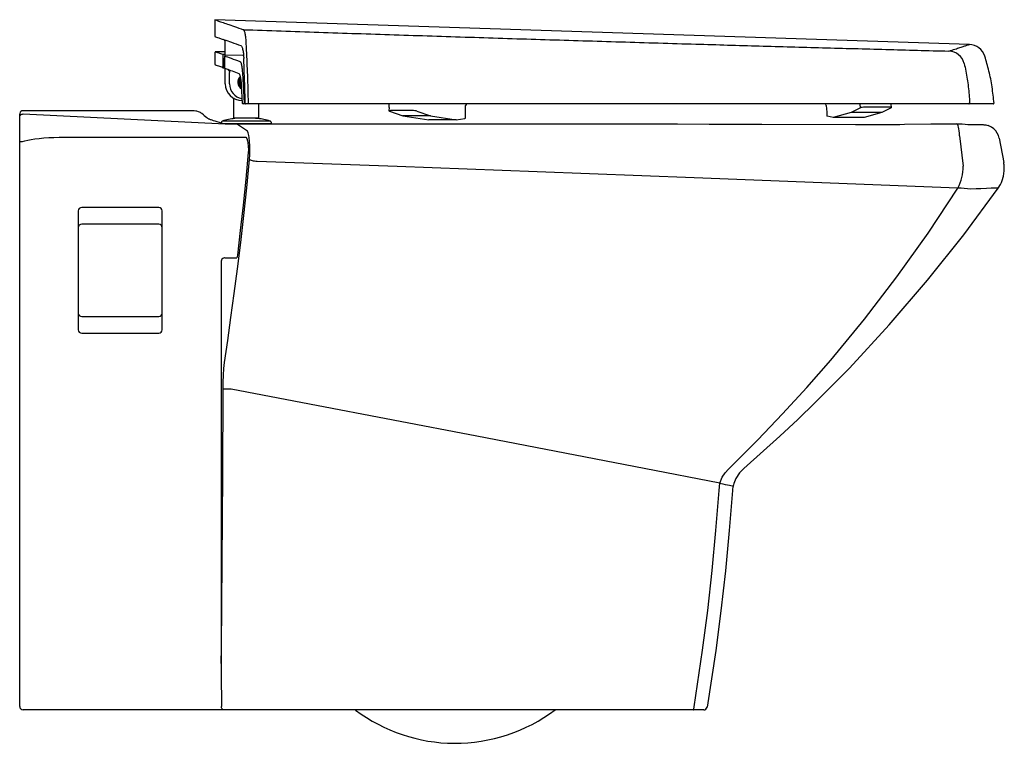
# Model space of a CAD drawing. Header units: millimetres. Extents: x 319.224 to 319.812, y 500.204 to 500.636.
import ezdxf

# ---------------------------------------------------------------- set-up
doc = ezdxf.new("R2010")
doc.units = ezdxf.units.MM
doc.layers.add('INDUSA', color=3, linetype='Continuous')
doc.layers.add('SANINDUSA', color=3, linetype='Continuous')

msp = doc.modelspace()

# ---------------------------------------------------------------- linework, layer by layer
at = {"layer": 'INDUSA'}
for p, q in [((319.22447, 500.57782), (319.22447, 500.57965)), ((319.32745, 500.58165), (319.22643, 500.58165)), ((319.22656, 500.57969), (319.34714, 500.57379)), ((319.34397, 500.57462), (319.34714, 500.57379)), ((319.75268, 500.57349), (319.76839, 500.5737)), ((319.77161, 500.57374), (319.77801, 500.57379)), ((319.79862, 500.57334), (319.79882, 500.57332)), ((319.78552, 500.56668), (319.7876, 500.54849)), ((319.25132, 500.56579), (319.35918, 500.56579))]:
    msp.add_line(p, q, dxfattribs=at)
at = {"layer": 'INDUSA', "linetype": 'Continuous'}
for p, q in [((319.22447, 500.57769), (319.22447, 500.57782)), ((319.22447, 500.57567), (319.22447, 500.57769)), ((319.22447, 500.56324), (319.22447, 500.57567)), ((319.34714, 500.57379), (319.35351, 500.57379)), ((319.35351, 500.57379), (319.36372, 500.57379)), ((319.36372, 500.57379), (319.57079, 500.57379)), ((319.57079, 500.57379), (319.57737, 500.57378)), ((319.5814, 500.57378), (319.61715, 500.5737)), ((319.6172, 500.57369), (319.63604, 500.57366)), ((319.76839, 500.5737), (319.77161, 500.57374)), ((319.77801, 500.57379), (319.78392, 500.57379)), ((319.78392, 500.57379), (319.78513, 500.57379)), ((319.36136, 500.56572), (319.3612, 500.56679)), ((319.22447, 500.56179), (319.22447, 500.56324)), ((319.22447, 500.56324), (319.22618, 500.56324)), ((319.22447, 500.22579), (319.22447, 500.56179)), ((319.80919, 500.56516), (319.81191, 500.55063)), ((319.25947, 500.52179), (319.25947, 500.51579)), ((319.30747, 500.52379), (319.26147, 500.52379)), ((319.30947, 500.51579), (319.30947, 500.52179)), ((319.25947, 500.51579), (319.25947, 500.45679)), ((319.30747, 500.51379), (319.26147, 500.51379)), ((319.30947, 500.45679), (319.30947, 500.51579)), ((319.34482, 500.49179), (319.34482, 500.25151)), ((319.34689, 500.49379), (319.35411, 500.49379)), ((319.25947, 500.45679), (319.25947, 500.45079)), ((319.26147, 500.45879), (319.30747, 500.45879)), ((319.30947, 500.45079), (319.30947, 500.45679)), ((319.26147, 500.44879), (319.30747, 500.44879)), ((319.64762, 500.36757), (319.64991, 500.37004)), ((319.64192, 500.3549), (319.6425, 500.3591)), ((319.65006, 500.35574), (319.64993, 500.35485)), ((319.34209, 500.22379), (319.22647, 500.22379)), ((319.3467, 500.22379), (319.34209, 500.22379)), ((319.34898, 500.22379), (319.3467, 500.22379)), ((319.62657, 500.22379), (319.34898, 500.22379)), ((319.63278, 500.22379), (319.62657, 500.22379))]:
    msp.add_line(p, q, dxfattribs=at)
at = {"layer": 'INDUSA', "linetype": 'Continuous', "flags": 128}
for points in [[(319.22643, 500.58165), (319.22577, 500.58152), (319.22519, 500.58119), (319.22475, 500.58068), (319.22451, 500.58005), (319.22447, 500.57965)], [(319.22447, 500.57769), (319.22451, 500.57809), (319.22463, 500.57848), (319.22483, 500.57883), (319.22509, 500.57914), (319.22541, 500.57938), (319.22577, 500.57956), (319.22616, 500.57966), (319.22656, 500.57969)], [(319.33457, 500.57885), (319.33416, 500.57922), (319.33328, 500.5799), (319.3328, 500.58021), (319.3323, 500.58049), (319.33179, 500.58074), (319.33128, 500.58096), (319.33022, 500.58131), (319.32967, 500.58144), (319.32854, 500.58161), (319.328, 500.58164), (319.32745, 500.58165)], [(319.33457, 500.57885), (319.33615, 500.5775), (319.33656, 500.57719), (319.33693, 500.57695)], [(319.33693, 500.57695), (319.33722, 500.57683), (319.33756, 500.57669), (319.33785, 500.57658), (319.33817, 500.57646), (319.33861, 500.57629), (319.3392, 500.57608), (319.33996, 500.57583), (319.3409, 500.57552), (319.34206, 500.57516), (319.34347, 500.57476), (319.34397, 500.57462)], [(319.3612, 500.56679), (319.36082, 500.56846), (319.36036, 500.56944), (319.35382, 500.57379)], [(319.57738, 500.57378), (319.57822, 500.57378), (319.58141, 500.57378)], [(319.63604, 500.57367), (319.66745, 500.57357), (319.72332, 500.57338)], [(319.72332, 500.57338), (319.7241, 500.57338), (319.74991, 500.57345), (319.75268, 500.57349)], [(319.78552, 500.56668), (319.78543, 500.56816), (319.78529, 500.56954), (319.78512, 500.57076), (319.78492, 500.57181), (319.78469, 500.57266), (319.78445, 500.57328), (319.78419, 500.57366), (319.78392, 500.57379)], [(319.78524, 500.57379), (319.78597, 500.57379), (319.78716, 500.5737)], [(319.78716, 500.5737), (319.78881, 500.57356), (319.79048, 500.57344), (319.79185, 500.57337), (319.79332, 500.57334), (319.79351, 500.57334)], [(319.79351, 500.57334), (319.79495, 500.57334), (319.79618, 500.57334), (319.7972, 500.57334), (319.79801, 500.57334), (319.79862, 500.57334)], [(319.79882, 500.57332), (319.79934, 500.57331), (319.79967, 500.57331), (319.80003, 500.57328), (319.80037, 500.57325), (319.80074, 500.57321), (319.80122, 500.57312), (319.80186, 500.57298), (319.80259, 500.57275)], [(319.80919, 500.56516), (319.80875, 500.56676), (319.80802, 500.56831), (319.80708, 500.56967), (319.80588, 500.5709), (319.80454, 500.57187), (319.80301, 500.57263), (319.80259, 500.57275)], [(319.22618, 500.56324), (319.22753, 500.56368), (319.22923, 500.56408), (319.23124, 500.56446), (319.23354, 500.5648), (319.2361, 500.56509), (319.23887, 500.56533), (319.24183, 500.56553), (319.24491, 500.56567), (319.2481, 500.56576), (319.25132, 500.56579)], [(319.35918, 500.56579), (319.35938, 500.56574), (319.35996, 500.56508), (319.36045, 500.5637), (319.3607, 500.56253), (319.36093, 500.56037), (319.36097, 500.55804), (319.36089, 500.5566)], [(319.36171, 500.55257), (319.36189, 500.55532), (319.36194, 500.55797), (319.36186, 500.56069), (319.36167, 500.56325), (319.36136, 500.56572)], [(319.36089, 500.5566), (319.35944, 500.54079), (319.35786, 500.52524), (319.35617, 500.51014), (319.35441, 500.49537)], [(319.34681, 500.43121), (319.34864, 500.44443), (319.35054, 500.45814), (319.35249, 500.47247), (319.35444, 500.48726), (319.3564, 500.50291), (319.35829, 500.51898), (319.36008, 500.5356), (319.36171, 500.55257)], [(319.36613, 500.55129), (319.3654, 500.55134), (319.36469, 500.55143), (319.364, 500.55156), (319.36336, 500.55172), (319.36279, 500.5519), (319.36232, 500.55211), (319.36196, 500.55234), (319.36171, 500.55257)], [(319.78454, 500.53537), (319.62716, 500.54149), (319.53328, 500.54512), (319.44972, 500.54829), (319.36613, 500.55129)], [(319.80856, 500.53536), (319.80991, 500.53755), (319.81048, 500.53871), (319.81097, 500.53989), (319.81176, 500.54252), (319.81222, 500.54581), (319.81212, 500.54922), (319.81203, 500.54993), (319.81191, 500.55063)], [(319.64991, 500.37004), (319.66507, 500.38508), (319.67989, 500.40052), (319.69442, 500.41638), (319.70859, 500.43262), (319.72873, 500.45709), (319.74811, 500.48237), (319.76674, 500.50849), (319.78454, 500.53537)], [(319.65674, 500.36801), (319.67832, 500.38732), (319.68889, 500.39723), (319.6993, 500.40729), (319.71974, 500.42796), (319.74355, 500.45374), (319.76643, 500.48041), (319.78798, 500.50748), (319.80856, 500.53536)], [(319.80856, 500.53536), (319.80783, 500.5354), (319.80646, 500.53539), (319.8044, 500.53532), (319.80167, 500.53522), (319.79824, 500.53506), (319.79536, 500.53492), (319.79213, 500.53475)], [(319.34689, 500.49379), (319.34674, 500.49378), (319.34606, 500.49362), (319.34569, 500.49341), (319.3452, 500.49294), (319.3449, 500.49235), (319.34482, 500.49179)], [(319.35441, 500.49537), (319.35429, 500.49453), (319.35411, 500.49379)], [(319.34587, 500.41545), (319.34594, 500.41957), (319.34611, 500.42368), (319.3464, 500.42759), (319.34681, 500.43121)], [(319.34482, 500.25151), (319.3449, 500.26105), (319.34531, 500.31248), (319.34564, 500.36395), (319.34587, 500.41545)], [(319.35064, 500.41535), (319.34983, 500.41535), (319.34902, 500.41535), (319.34825, 500.41536), (319.34754, 500.41537), (319.34692, 500.41539), (319.34643, 500.41541), (319.34607, 500.41543), (319.34587, 500.41545)], [(319.6425, 500.3591), (319.59715, 500.36791), (319.49731, 500.38725), (319.39743, 500.40643), (319.35064, 500.41535)], [(319.6425, 500.3591), (319.64385, 500.3628), (319.6455, 500.36533), (319.64762, 500.36757)], [(319.65674, 500.36801), (319.65415, 500.3653), (319.65205, 500.36203), (319.65079, 500.35896), (319.65006, 500.35574)], [(319.627, 500.22553), (319.63212, 500.25949), (319.63519, 500.28325), (319.63785, 500.30709), (319.64009, 500.33097), (319.64192, 500.3549)], [(319.64993, 500.35485), (319.64807, 500.33085), (319.64578, 500.3069), (319.64307, 500.28301), (319.63993, 500.25918), (319.63745, 500.2423), (319.63475, 500.22546)], [(319.6425, 500.3591), (319.6441, 500.35877), (319.64559, 500.35847), (319.64694, 500.3582), (319.6481, 500.35798), (319.64905, 500.35781), (319.64974, 500.35769), (319.65017, 500.35763), (319.65032, 500.35763)], [(319.34482, 500.25151), (319.3448, 500.24552), (319.34486, 500.22575)], [(319.3467, 500.22379), (319.34634, 500.22382), (319.346, 500.22393), (319.34569, 500.22411), (319.34541, 500.22436), (319.34518, 500.22465), (319.34501, 500.22499), (319.3449, 500.22536), (319.34486, 500.22575)], [(319.62657, 500.22379), (319.62665, 500.22382), (319.62672, 500.22391), (319.62679, 500.22407), (319.62686, 500.22428), (319.62691, 500.22455), (319.62695, 500.22485), (319.62699, 500.22518), (319.627, 500.22553)]]:
    msp.add_lwpolyline(points, dxfattribs=at)
at = {"layer": 'INDUSA'}
for centre, radius, start, end in [((319.75961, 500.5481), 0.02799, 332.93493, 0.79155), ((319.7841, 500.48313), 0.05224, 81.1581, 89.52342)]:
    msp.add_arc(centre, radius, start, end, dxfattribs=at)
at = {"layer": 'INDUSA', "linetype": 'Continuous'}
for centre, radius, start, end in [((319.26147, 500.52179), 0.002, 90, 180), ((319.30747, 500.52179), 0.002, 0, 90), ((319.26147, 500.51179), 0.002, 90, 180), ((319.30747, 500.51179), 0.002, 0, 90), ((319.26147, 500.46079), 0.002, 180, 270), ((319.30747, 500.46079), 0.002, 270, 0), ((319.26147, 500.45079), 0.002, 180, 270), ((319.30747, 500.45079), 0.002, 270, 0), ((319.22647, 500.22579), 0.002, 180, 270), ((319.63278, 500.22579), 0.002, 270, 350.53996), ((319.48467, 500.3036), 0.09976, 233.25538, 269.55104), ((319.48395, 500.30465), 0.1008, 269.96052, 306.6116)]:
    msp.add_arc(centre, radius, start, end, dxfattribs=at)
at = {"layer": 'SANINDUSA'}
for p, q in [((319.34097, 500.63597), (319.34097, 500.62596)), ((319.79135, 500.62119), (319.34101, 500.63598)), ((319.34536, 500.62444), (319.34542, 500.62441)), ((319.34542, 500.62441), (319.3463, 500.62411)), ((319.3463, 500.62411), (319.34656, 500.62402)), ((319.34721, 500.61471), (319.34721, 500.62243)), ((319.34102, 500.61632), (319.34102, 500.60932)), ((319.34721, 500.61674), (319.34153, 500.61683)), ((319.3456, 500.61534), (319.34721, 500.61531)), ((319.34572, 500.61334), (319.34572, 500.6083)), ((319.34662, 500.61273), (319.34662, 500.60776)), ((319.34663, 500.61273), (319.34662, 500.61273)), ((319.34663, 500.60776), (319.34662, 500.60776)), ((319.34663, 500.61273), (319.34663, 500.60776)), ((319.34567, 500.6073), (319.34665, 500.60729)), ((319.34803, 500.60644), (319.34717, 500.60676)), ((319.34721, 500.5977), (319.34721, 500.60674)), ((319.34971, 500.5977), (319.34971, 500.6045)), ((319.35864, 500.5862), (319.35761, 500.60433)), ((319.35673, 500.59685), (319.3573, 500.5862)), ((319.35221, 500.5772), (319.35221, 500.58924)), ((319.35913, 500.5857), (319.3578, 500.5857)), ((319.36096, 500.5857), (319.3592, 500.5857)), ((319.36721, 500.5772), (319.36721, 500.5857)), ((319.44488, 500.5857), (319.44488, 500.58363)), ((319.49067, 500.57928), (319.49067, 500.5847)), ((319.70592, 500.58479), (319.70629, 500.58072)), ((319.72629, 500.58332), (319.72621, 500.58552)), ((319.74481, 500.58349), (319.74473, 500.58561)), ((319.44498, 500.58361), (319.44488, 500.58153)), ((319.44524, 500.58131), (319.45322, 500.57866)), ((319.45885, 500.58169), (319.44574, 500.58169)), ((319.46961, 500.57866), (319.45322, 500.57866)), ((319.45322, 500.57866), (319.46861, 500.57613)), ((319.46162, 500.58131), (319.46961, 500.57866)), ((319.46961, 500.57866), (319.485, 500.57613)), ((319.49056, 500.57713), (319.49066, 500.57928)), ((319.70629, 500.58071), (319.70638, 500.5785)), ((319.71014, 500.57765), (319.70654, 500.57843)), ((319.72078, 500.58049), (319.71014, 500.57765)), ((319.72629, 500.58332), (319.72078, 500.58049)), ((319.73914, 500.58051), (319.72078, 500.58049)), ((319.73914, 500.58051), (319.7285, 500.57766)), ((319.7436, 500.58373), (319.72891, 500.58372)), ((319.74465, 500.58333), (319.73914, 500.58051)), ((319.34471, 500.5743), (319.34471, 500.57379)), ((319.35671, 500.5772), (319.35671, 500.57716)), ((319.37375, 500.5755), (319.37374, 500.5755)), ((319.37471, 500.57379), (319.37471, 500.5743)), ((319.37471, 500.57379), (319.37471, 500.5743)), ((319.485, 500.57613), (319.46861, 500.57613)), ((319.485, 500.57613), (319.49019, 500.57702)), ((319.7285, 500.57766), (319.71014, 500.57765)), ((319.72846, 500.57765), (319.72841, 500.57766)), ((319.7285, 500.57766), (319.72846, 500.57765))]:
    msp.add_line(p, q, dxfattribs=at)
at = {"layer": 'SANINDUSA', "flags": 128}
msp.add_lwpolyline([(319.35809, 500.61454), (319.35775, 500.61455), (319.3473, 500.61472)], dxfattribs=at)
at = {"layer": 'SANINDUSA'}
for centre, radius, start, end in [((319.34521, 500.62237), 0.002, 359.99975, 70.30001), ((319.79108, 500.61119), 0.01, 17.44862, 88.44292), ((319.34152, 500.61633), 0.0005, 88.37234, 180.28297), ((319.34729, 500.61422), 0.000501, 89.46847, 179.8689), ((319.77865, 500.60724), 0.01, 15.23807, 87.19919), ((319.34152, 500.60933), 0.0005, 180.2987, 249.88408), ((319.34717, 500.60725), 0.000496, 179.59365, 269.18355), ((319.35971, 500.5987), 0.005, 137.25517, 234.57005), ((319.35721, 500.5977), 0.01, 180, 270), ((319.35871, 500.5977), 0.009, 180, 259.81247), ((319.35971, 500.5987), 0.00454, 141.7235, 229.90095), ((319.35971, 500.5987), 0.00401, 148.3296, 222.33872), ((319.35971, 500.5987), 0.00392, 150.96467, 220.22616), ((319.35971, 500.5987), 0.0036, 158.94375, 212.99396), ((319.35971, 500.5987), 0.0035, 161.33387, 209.67702), ((319.3578, 500.5862), 0.000496, 179.54799, 269.53723), ((319.35913, 500.58619), 0.000496, 179.50761, 269.50123), ((319.3577, 500.58582), 0.00143, 355.04367, 359.81524), ((319.49167, 500.5847), 0.001, 90, 180), ((319.70492, 500.5847), 0.001, 4.55604, 90), ((319.79102, 500.5862), 0.000496, 270.52715, 3.54485), ((319.80557, 500.5862), 0.0005, 270, 5.82167)]:
    msp.add_arc(centre, radius, start, end, dxfattribs=at)
for centre, major_axis, ratio, start_param, end_param in [((319.44687, 500.58131), (0.00199, -0.00022), 0.153757, 2.192849, 3.763645), ((319.45998, 500.58131), (0.00199, -0.00022), 0.153757, 0.622052, 2.192849), ((319.70834, 500.57842), (0.002, -0.00007), 0.079726, 2.943114, 3.557184), ((319.70838, 500.57843), (0.002, -0.00007), 0.079726, 3.147408, 3.557184), ((319.72813, 500.58332), (0.002, 0.00016), 0.18317, 1.153053, 2.723849), ((319.74281, 500.58333), (0.002, 0.00016), 0.18317, 5.865442, 7.436238), ((319.48855, 500.57702), (0.00201, 0.00012), 0.080318, 5.662233, 6.274717)]:
    msp.add_ellipse(centre, major_axis=major_axis, ratio=ratio, start_param=start_param, end_param=end_param, dxfattribs=at)
for points, knots in [([(319.34101, 500.63597), (319.34107, 500.63595), (319.34121, 500.6359), (319.3426, 500.63542), (319.34492, 500.6346), (319.34827, 500.63343), (319.35251, 500.63194), (319.35616, 500.63066), (319.35798, 500.63002)], [0, 0, 0, 0, 0.1543618, 0.3211728, 0.4908339, 0.6605859, 0.8303382, 1, 1, 1, 1]), ([(319.34103, 500.62596), (319.34104, 500.62596), (319.34106, 500.62595), (319.34184, 500.62567), (319.3432, 500.6252), (319.34464, 500.62469), (319.34536, 500.62444)], [0, 0, 0, 0, 0.1996388, 0.4664106, 0.733228, 1, 1, 1, 1]), ([(319.35798, 500.63002), (319.37301, 500.62951), (319.40305, 500.62848), (319.44809, 500.62699), (319.49314, 500.62553), (319.53818, 500.62411), (319.58321, 500.62274), (319.62581, 500.62147), (319.66599, 500.62032), (319.70376, 500.61926), (319.74148, 500.61823), (319.76658, 500.61756), (319.77914, 500.61723)], [0, 0, 0, 0, 0.106618, 0.213241, 0.319859, 0.42667, 0.533486, 0.640297, 0.730197, 0.820097, 0.910048, 1, 1, 1, 1]), ([(319.35969, 500.62259), (319.35962, 500.62365), (319.35946, 500.62577), (319.359, 500.62821), (319.35848, 500.62966), (319.35813, 500.62992), (319.35798, 500.63002)], [0, 0, 0, 0, 0.268387, 0.5366436, 0.8080923, 1, 1, 1, 1]), ([(319.34656, 500.62402), (319.34792, 500.62354), (319.35063, 500.62259), (319.35458, 500.6212), (319.35656, 500.6205)], [0, 0, 0, 0, 0.499657, 1, 1, 1, 1]), ([(319.35656, 500.6205), (319.35676, 500.62032), (319.35716, 500.61995), (319.35769, 500.618), (319.35806, 500.61549), (319.35817, 500.61357), (319.35822, 500.61275)], [0, 0, 0, 0, 0.267254, 0.534527, 0.800914, 1, 1, 1, 1]), ([(319.36106, 500.58626), (319.36091, 500.59178), (319.36062, 500.60237), (319.36011, 500.61444), (319.35978, 500.62099), (319.35969, 500.62259)], [0, 0, 0, 0, 0.45119, 0.866026, 1, 1, 1, 1]), ([(319.77914, 500.61723), (319.7804, 500.61763), (319.78291, 500.61843), (319.78587, 500.61938), (319.78824, 500.62015), (319.78996, 500.62071), (319.791, 500.62105), (319.79145, 500.6212), (319.79137, 500.62117), (319.79135, 500.62117)], [0, 0, 0, 0, 0.160633, 0.321266, 0.48238, 0.643495, 0.802291, 0.961087, 1, 1, 1, 1]), ([(319.34153, 500.61683), (319.34162, 500.61679), (319.34179, 500.61673), (319.34315, 500.61623), (319.34478, 500.61564), (319.3456, 500.61534)], [0, 0, 0, 0, 0.331149, 0.665617, 1, 1, 1, 1]), ([(319.3456, 500.61534), (319.34562, 500.61531), (319.34565, 500.61525), (319.34568, 500.61488), (319.34571, 500.61436), (319.34572, 500.61381), (319.34572, 500.61346), (319.34572, 500.61334)], [0, 0, 0, 0, 0.2200545, 0.4401611, 0.6601453, 0.8794925, 1, 1, 1, 1]), ([(319.34729, 500.61472), (319.34727, 500.61472), (319.3472, 500.61473), (319.34706, 500.61468), (319.34693, 500.61459), (319.34684, 500.61449), (319.34678, 500.61437), (319.34672, 500.61421), (319.34668, 500.61394), (319.34664, 500.61347), (319.34662, 500.61301), (319.34662, 500.61274), (319.34662, 500.61267)], [0, 0, 0, 0, 0.016543, 0.086025, 0.143543, 0.197078, 0.253226, 0.331569, 0.517357, 0.730757, 0.928929, 1, 1, 1, 1]), ([(319.34679, 500.61422), (319.34678, 500.61422), (319.34674, 500.61421), (319.3467, 500.61402), (319.34666, 500.61368), (319.34663, 500.61323), (319.34663, 500.61289), (319.34663, 500.61273)], [0, 0, 0, 0, 0.165685, 0.375183, 0.583678, 0.791845, 1, 1, 1, 1]), ([(319.35612, 500.61083), (319.35429, 500.6115), (319.35064, 500.61282), (319.34807, 500.61376), (319.34679, 500.61422)], [0, 0, 0, 0, 0.499698, 1, 1, 1, 1]), ([(319.80608, 500.58605), (319.80574, 500.5893), (319.80506, 500.59578), (319.80323, 500.60519), (319.80146, 500.61124), (319.8006, 500.61419)], [0, 0, 0, 0, 0.342018, 0.679941, 1, 1, 1, 1]), ([(319.34567, 500.60731), (319.34483, 500.60761), (319.34316, 500.60822), (319.34191, 500.60868), (319.34138, 500.60885), (319.34135, 500.60886), (319.34135, 500.60886)], [0, 0, 0, 0, 0.331417, 0.662918, 0.994334, 1, 1, 1, 1]), ([(319.34572, 500.6083), (319.34572, 500.60819), (319.34572, 500.60797), (319.34571, 500.60767), (319.3457, 500.60744), (319.34568, 500.60732), (319.34567, 500.60731), (319.34567, 500.60731)], [0, 0, 0, 0, 0.209581, 0.419085, 0.628615, 0.838641, 1, 1, 1, 1]), ([(319.34662, 500.60776), (319.34662, 500.60775), (319.34662, 500.60767), (319.34663, 500.6075), (319.34664, 500.6073), (319.34667, 500.60716), (319.34672, 500.60702), (319.34681, 500.60691), (319.34689, 500.60683), (319.34695, 500.60682), (319.34695, 500.60681)], [0, 0, 0, 0, 0.018232, 0.211819, 0.414158, 0.621012, 0.725409, 0.843932, 0.979182, 1, 1, 1, 1]), ([(319.34663, 500.60776), (319.34663, 500.60773), (319.34663, 500.60764), (319.34663, 500.60751), (319.34664, 500.60737), (319.34666, 500.60728), (319.34667, 500.60727), (319.34668, 500.60726)], [0, 0, 0, 0, 0.116044, 0.335971, 0.557023, 0.778505, 1, 1, 1, 1]), ([(319.35761, 500.60433), (319.35758, 500.60482), (319.35747, 500.60631), (319.35717, 500.60846), (319.35668, 500.61031), (319.3563, 500.61066), (319.35612, 500.61083)], [0, 0, 0, 0, 0.137569, 0.424089, 0.712049, 1, 1, 1, 1]), ([(319.3591, 500.58614), (319.35894, 500.59219), (319.3587, 500.60113), (319.35833, 500.60992), (319.35822, 500.61275)], [0, 0, 0, 0, 0.677753, 1, 1, 1, 1]), ([(319.78829, 500.60987), (319.78863, 500.60831), (319.78964, 500.60371), (319.79087, 500.59584), (319.7913, 500.58944), (319.79151, 500.58623)], [0, 0, 0, 0, 0.202823, 0.599319, 1, 1, 1, 1]), ([(319.35546, 500.60374), (319.35407, 500.60424), (319.35124, 500.60527), (319.34911, 500.60605), (319.34803, 500.60644)], [0, 0, 0, 0, 0.490869, 1, 1, 1, 1]), ([(319.34876, 500.60618), (319.34883, 500.60614), (319.34906, 500.60602), (319.34922, 500.6058), (319.34933, 500.60565)], [0, 0, 0, 0, 0.304739, 1, 1, 1, 1]), ([(319.34933, 500.60565), (319.34935, 500.60564), (319.34952, 500.60545), (319.34968, 500.60504), (319.34968, 500.60466), (319.34968, 500.6045)], [0, 0, 0, 0, 0.062154, 0.6190703, 1, 1, 1, 1]), ([(319.35546, 500.60374), (319.35547, 500.60372), (319.35549, 500.60369), (319.35557, 500.60359), (319.35576, 500.60312), (319.35592, 500.60269), (319.35599, 500.60236), (319.35599, 500.60236)], [0, 0, 0, 0, 0.052617, 0.357863, 0.658725, 0.996431, 1, 1, 1, 1]), ([(319.35599, 500.60236), (319.35606, 500.60207), (319.35632, 500.60119), (319.35658, 500.59914), (319.35669, 500.59744), (319.35673, 500.59685)], [0, 0, 0, 0, 0.2387577, 0.7357844, 1, 1, 1, 1]), ([(319.3591, 500.58614), (319.3591, 500.58608), (319.35911, 500.58597), (319.35913, 500.58584), (319.35915, 500.58574), (319.35918, 500.5857), (319.35919, 500.5857), (319.3592, 500.5857)], [0, 0, 0, 0, 0.22903, 0.457985, 0.688814, 0.922938, 1, 1, 1, 1]), ([(319.36096, 500.5857), (319.36097, 500.5857), (319.361, 500.58572), (319.36103, 500.5858), (319.36105, 500.58593), (319.36106, 500.58609), (319.36106, 500.5862), (319.36106, 500.58626)], [0, 0, 0, 0, 0.204091, 0.408242, 0.610838, 0.810302, 1, 1, 1, 1]), ([(319.78314, 500.5857), (319.7717, 500.5857), (319.74881, 500.5857), (319.71442, 500.5857), (319.67997, 500.5857), (319.64125, 500.5857), (319.59824, 500.5857), (319.55093, 500.5857), (319.50354, 500.5857), (319.45606, 500.5857), (319.40853, 500.5857), (319.37682, 500.5857), (319.36096, 500.5857)], [0, 0, 0, 0, 0.081849, 0.163698, 0.245586, 0.327474, 0.439446, 0.551425, 0.663397, 0.775596, 0.887801, 1, 1, 1, 1]), ([(319.79102, 500.5857), (319.79085, 500.5857), (319.79041, 500.5857), (319.7888, 500.5857), (319.78625, 500.5857), (319.78418, 500.5857), (319.78314, 500.5857)], [0, 0, 0, 0, 0.180998, 0.453883, 0.726946, 1, 1, 1, 1]), ([(319.80551, 500.5857), (319.80548, 500.5857), (319.8054, 500.5857), (319.80426, 500.5857), (319.8023, 500.5857), (319.79943, 500.5857), (319.79577, 500.5857), (319.79261, 500.5857), (319.79102, 500.5857)], [0, 0, 0, 0, 0.143124, 0.312612, 0.484116, 0.655621, 0.82781, 1, 1, 1, 1]), ([(319.34562, 500.5755), (319.34549, 500.57545), (319.34524, 500.57535), (319.34495, 500.57506), (319.34475, 500.5747), (319.34472, 500.57443), (319.34471, 500.5743)], [0, 0, 0, 0, 0.2500108, 0.5000094, 0.7500063, 1, 1, 1, 1]), ([(319.35038, 500.57379), (319.34964, 500.57379), (319.34818, 500.57379), (319.34651, 500.57379), (319.34535, 500.57379), (319.34475, 500.57379), (319.34477, 500.57379), (319.34478, 500.57379)], [0, 0, 0, 0, 0.219011, 0.435967, 0.652924, 0.871935, 1, 1, 1, 1]), ([(319.35289, 500.57701), (319.35163, 500.57682), (319.34912, 500.57644), (319.34667, 500.57578), (319.34544, 500.57545)], [0, 0, 0, 0, 0.499616, 1, 1, 1, 1]), ([(319.34569, 500.5755), (319.34568, 500.5755), (319.34565, 500.5755), (319.34622, 500.5755), (319.34731, 500.5755), (319.34887, 500.5755), (319.35025, 500.5755), (319.35094, 500.5755)], [0, 0, 0, 0, 0.127372, 0.346557, 0.563686, 0.780815, 1, 1, 1, 1]), ([(319.37464, 500.57379), (319.37466, 500.57379), (319.37471, 500.57379), (319.3742, 500.57379), (319.37314, 500.57379), (319.37153, 500.57379), (319.36947, 500.57379), (319.36704, 500.57379), (319.36433, 500.57379), (319.36143, 500.57379), (319.35846, 500.57379), (319.35556, 500.57379), (319.35279, 500.57379), (319.35119, 500.57379), (319.35038, 500.57379)], [0, 0, 0, 0, 0.036558, 0.123768, 0.210978, 0.299014, 0.38705, 0.474261, 0.561471, 0.649507, 0.737543, 0.824754, 0.911964, 1, 1, 1, 1]), ([(319.35094, 500.5755), (319.3517, 500.5755), (319.35321, 500.5755), (319.35581, 500.5755), (319.35854, 500.5755), (319.36132, 500.5755), (319.36405, 500.5755), (319.36659, 500.5755), (319.36888, 500.5755), (319.37081, 500.5755), (319.37233, 500.5755), (319.37333, 500.5755), (319.37381, 500.5755), (319.37375, 500.5755), (319.37374, 500.5755)], [0, 0, 0, 0, 0.08803, 0.175234, 0.262438, 0.350467, 0.438497, 0.525701, 0.612905, 0.700934, 0.788964, 0.876168, 0.963372, 1, 1, 1, 1]), ([(319.36721, 500.5772), (319.3671, 500.5772), (319.36687, 500.5772), (319.36514, 500.5772), (319.36266, 500.5772), (319.35971, 500.5772), (319.35676, 500.5772), (319.35428, 500.5772), (319.35255, 500.5772), (319.35232, 500.5772), (319.35221, 500.5772)], [0, 0, 0, 0, 0.125, 0.2499999, 0.3750001, 0.5000001, 0.6250002, 0.7499999, 0.8750001, 1, 1, 1, 1]), ([(319.3562, 500.57715), (319.35588, 500.57715), (319.35511, 500.57714), (319.35414, 500.57712), (319.35378, 500.57711), (319.35289, 500.57701)], [0, 0, 0, 0, 0.252683, 0.603308, 1, 1, 1, 1]), ([(319.36773, 500.57683), (319.36753, 500.57687), (319.36715, 500.57693), (319.3661, 500.57702), (319.36501, 500.57708), (319.36375, 500.57714), (319.36243, 500.57719), (319.36103, 500.5772), (319.35946, 500.57719), (319.35784, 500.57717), (319.35669, 500.57716), (319.35628, 500.57715), (319.3562, 500.57715)], [0, 0, 0, 0, 0.1446468, 0.2644867, 0.3643353, 0.447256, 0.5680838, 0.6489019, 0.7517888, 0.8929143, 0.9805103, 1, 1, 1, 1]), ([(319.37398, 500.57545), (319.37275, 500.57578), (319.3703, 500.57644), (319.36779, 500.57682), (319.36773, 500.57683)], [0, 0, 0, 0, 0.5003861, 1, 1, 1, 1]), ([(319.37471, 500.5743), (319.3747, 500.57443), (319.37467, 500.5747), (319.37448, 500.57506), (319.37418, 500.57535), (319.37393, 500.57545), (319.3738, 500.5755)], [0, 0, 0, 0, 0.249996, 0.499995, 0.749995, 1, 1, 1, 1]), ([(319.37471, 500.5743), (319.3747, 500.57443), (319.37467, 500.5747), (319.37447, 500.57506), (319.37418, 500.57535), (319.37393, 500.57545), (319.3738, 500.5755)], [0, 0, 0, 0, 0.249998, 0.499995, 0.749996, 1, 1, 1, 1])]:
    msp.add_open_spline(points, degree=3, knots=knots, dxfattribs=at)

doc.saveas('drawing.dxf')
